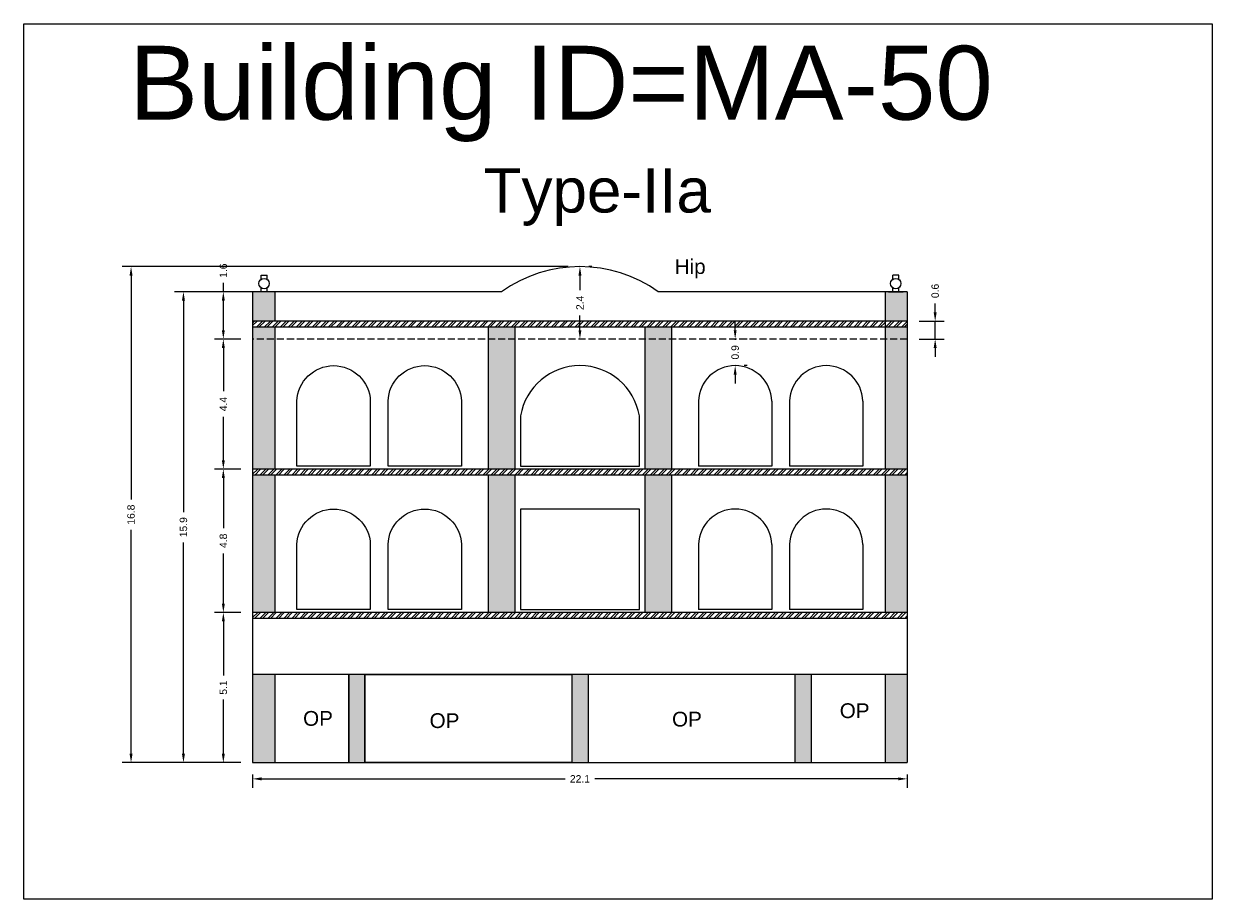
# Model space of a CAD drawing. Header units: metres. Extents: x 3416649 to 3417100, y -6712966 to -6712690.
# Tile 68 of 72: x 3417047 to 3417087, y -6712848 to -6712818. Entities that reach past the tile are written whole.
import ezdxf

# ---------------------------------------------------------------- set-up
doc = ezdxf.new("R2010")
doc.units = ezdxf.units.M
doc.linetypes.add('ACAD_ISO02W100', pattern=[15, 12, -3])
doc.layers.add('Dotted', color=7, linetype='ACAD_ISO02W100', plot=False)
doc.styles.get("Standard").update_dxf_attribs({"font": 'arial.ttf'})
doc.dimstyles.new('ISO-25', dxfattribs={"dimtxt": 0.25, "dimasz": 0.3, "dimexe": 0.3, "dimexo": 0.4, "dimgap": 0.2, "dimtad": 0, "dimdec": 1, "dimdsep": 46, "dimtxsty": 'Standard', "dimcen": 2.5, "dimadec": 0, "dimazin": 0, "dimtfac": 1, "dimtdec": 1, "dimtmove": 0, "dimatfit": 3, "dimfxl": 1, "dimarcsym": 0})
pattern_1 = [(45, (-64.83407, 2.16944), (-0.134703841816, 0.134703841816), []), (45, (-64.74427, 2.16944), (-0.134703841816, 0.134703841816), [])]

# ---------------------------------------------------------------- blocks, each defined once
blk = doc.blocks.new('*D405')
at = {"color": 0, "lineweight": -2, "transparency": 16777216}
for p, q in [((3417054.003, -6712837.937), (3417053.112, -6712837.937)), ((3417053.412, -6712838.237), (3417053.412, -6712840.074)), ((3417053.412, -6712842.717), (3417053.412, -6712840.881)), ((3417054.003, -6712843.017), (3417053.112, -6712843.017))]:
    blk.add_line(p, q, dxfattribs=at)
at = {"color": 0, "transparency": 16777216}
for points in [[(3417053.362, -6712838.237), (3417053.462, -6712838.237), (3417053.412, -6712837.937)], [(3417053.362, -6712842.717), (3417053.462, -6712842.717), (3417053.412, -6712843.017)]]:
    blk.add_solid(points, dxfattribs=at)
at = {"layer": 'Defpoints', "color": 0, "transparency": 16777216}
for p in [(3417053.412, -6712837.937), (3417054.403, -6712837.937), (3417054.403, -6712843.017)]:
    blk.add_point(p, dxfattribs=at)
at = {"color": 0, "transparency": 16777216, "insert": (3417053.412, -6712840.477), "char_height": 0.25, "attachment_point": 5, "rotation": 90}
blk.add_mtext('5.1', dxfattribs=at)
blk = doc.blocks.new('*D406')
at = {"color": 0, "lineweight": -2, "transparency": 16777216}
for p, q in [((3417054.003, -6712833.087), (3417053.112, -6712833.087)), ((3417053.412, -6712833.387), (3417053.412, -6712835.08)), ((3417053.412, -6712837.637), (3417053.412, -6712835.945)), ((3417054.003, -6712837.937), (3417053.112, -6712837.937))]:
    blk.add_line(p, q, dxfattribs=at)
at = {"color": 0, "transparency": 16777216}
for points in [[(3417053.362, -6712833.387), (3417053.462, -6712833.387), (3417053.412, -6712833.087)], [(3417053.362, -6712837.637), (3417053.462, -6712837.637), (3417053.412, -6712837.937)]]:
    blk.add_solid(points, dxfattribs=at)
at = {"layer": 'Defpoints', "color": 0, "transparency": 16777216}
for p in [(3417053.412, -6712833.087), (3417054.403, -6712833.087), (3417054.403, -6712837.937)]:
    blk.add_point(p, dxfattribs=at)
at = {"color": 0, "transparency": 16777216, "insert": (3417053.412, -6712835.512), "char_height": 0.25, "attachment_point": 5, "rotation": 90}
blk.add_mtext('4.8', dxfattribs=at)
blk = doc.blocks.new('*D407')
at = {"color": 0, "lineweight": -2, "transparency": 16777216}
for p, q in [((3417054.003, -6712828.687), (3417053.112, -6712828.687)), ((3417053.412, -6712828.987), (3417053.412, -6712830.455)), ((3417053.412, -6712832.787), (3417053.412, -6712831.32)), ((3417054.003, -6712833.087), (3417053.112, -6712833.087))]:
    blk.add_line(p, q, dxfattribs=at)
at = {"color": 0, "transparency": 16777216}
for points in [[(3417053.362, -6712828.987), (3417053.462, -6712828.987), (3417053.412, -6712828.687)], [(3417053.362, -6712832.787), (3417053.462, -6712832.787), (3417053.412, -6712833.087)]]:
    blk.add_solid(points, dxfattribs=at)
at = {"layer": 'Defpoints', "color": 0, "transparency": 16777216}
for p in [(3417053.412, -6712828.687), (3417054.403, -6712828.687), (3417054.403, -6712833.087)]:
    blk.add_point(p, dxfattribs=at)
at = {"color": 0, "transparency": 16777216, "insert": (3417053.412, -6712830.887), "char_height": 0.25, "attachment_point": 5, "rotation": 90}
blk.add_mtext('4.4', dxfattribs=at)
blk = doc.blocks.new('*D408')
at = {"color": 0, "lineweight": -2, "transparency": 16777216}
for p, q in [((3417055.27, -6712827.087), (3417051.763, -6712827.087)), ((3417052.063, -6712827.387), (3417052.063, -6712834.539)), ((3417052.063, -6712842.717), (3417052.063, -6712835.566)), ((3417054.003, -6712843.017), (3417051.763, -6712843.017))]:
    blk.add_line(p, q, dxfattribs=at)
at = {"color": 0, "transparency": 16777216}
for points in [[(3417052.013, -6712827.387), (3417052.113, -6712827.387), (3417052.063, -6712827.087)], [(3417052.013, -6712842.717), (3417052.113, -6712842.717), (3417052.063, -6712843.017)]]:
    blk.add_solid(points, dxfattribs=at)
at = {"layer": 'Defpoints', "color": 0, "transparency": 16777216}
for p in [(3417052.063, -6712827.087), (3417055.67, -6712827.087), (3417054.403, -6712843.017)]:
    blk.add_point(p, dxfattribs=at)
at = {"color": 0, "transparency": 16777216, "insert": (3417052.063, -6712835.052), "char_height": 0.25, "attachment_point": 5, "rotation": 90}
blk.add_mtext('15.9', dxfattribs=at)
blk = doc.blocks.new('*D409')
at = {"color": 0, "lineweight": -2, "transparency": 16777216}
for p, q in [((3417065.073, -6712826.237), (3417049.99, -6712826.237)), ((3417050.29, -6712826.537), (3417050.29, -6712834.114)), ((3417050.29, -6712842.717), (3417050.29, -6712835.141)), ((3417054.003, -6712843.017), (3417049.99, -6712843.017))]:
    blk.add_line(p, q, dxfattribs=at)
at = {"color": 0, "transparency": 16777216}
for points in [[(3417050.24, -6712826.537), (3417050.34, -6712826.537), (3417050.29, -6712826.237)], [(3417050.24, -6712842.717), (3417050.34, -6712842.717), (3417050.29, -6712843.017)]]:
    blk.add_solid(points, dxfattribs=at)
at = {"layer": 'Defpoints', "color": 0, "transparency": 16777216}
for p in [(3417050.29, -6712826.237), (3417065.473, -6712826.237), (3417054.403, -6712843.017)]:
    blk.add_point(p, dxfattribs=at)
at = {"color": 0, "transparency": 16777216, "insert": (3417050.29, -6712834.627), "char_height": 0.25, "attachment_point": 5, "rotation": 90}
blk.add_mtext('16.8', dxfattribs=at)
blk = doc.blocks.new('*D410')
at = {"color": 0, "lineweight": -2, "transparency": 16777216}
for p, q in [((3417053.412, -6712827.087), (3417053.412, -6712826.787)), ((3417054.003, -6712827.087), (3417053.112, -6712827.087)), ((3417053.412, -6712828.387), (3417053.412, -6712827.387)), ((3417054.003, -6712828.687), (3417053.112, -6712828.687))]:
    blk.add_line(p, q, dxfattribs=at)
at = {"color": 0, "transparency": 16777216}
for points in [[(3417053.362, -6712827.387), (3417053.462, -6712827.387), (3417053.412, -6712827.087)], [(3417053.362, -6712828.387), (3417053.462, -6712828.387), (3417053.412, -6712828.687)]]:
    blk.add_solid(points, dxfattribs=at)
at = {"layer": 'Defpoints', "color": 0, "transparency": 16777216}
for p in [(3417053.412, -6712827.087), (3417054.403, -6712827.087), (3417054.403, -6712828.687)]:
    blk.add_point(p, dxfattribs=at)
at = {"color": 0, "transparency": 16777216, "insert": (3417053.412, -6712826.372), "char_height": 0.25, "attachment_point": 5, "rotation": 90}
blk.add_mtext('1.6', dxfattribs=at)
blk = doc.blocks.new('*D411')
at = {"color": 0, "lineweight": -2, "transparency": 16777216}
for p, q in [((3417065.873, -6712826.237), (3417065.773, -6712826.237)), ((3417065.473, -6712826.537), (3417065.473, -6712827.033)), ((3417065.473, -6712828.387), (3417065.473, -6712827.892)), ((3417065.873, -6712828.687), (3417065.773, -6712828.687))]:
    blk.add_line(p, q, dxfattribs=at)
at = {"color": 0, "transparency": 16777216}
for points in [[(3417065.423, -6712826.537), (3417065.523, -6712826.537), (3417065.473, -6712826.237)], [(3417065.423, -6712828.387), (3417065.523, -6712828.387), (3417065.473, -6712828.687)]]:
    blk.add_solid(points, dxfattribs=at)
at = {"layer": 'Defpoints', "color": 0, "transparency": 16777216}
for p in [(3417065.473, -6712826.237), (3417065.473, -6712828.687), (3417065.473, -6712828.687)]:
    blk.add_point(p, dxfattribs=at)
at = {"color": 0, "transparency": 16777216, "insert": (3417065.473, -6712827.462), "char_height": 0.25, "attachment_point": 5, "rotation": 90}
blk.add_mtext('2.4', dxfattribs=at)
blk = doc.blocks.new('*D412')
at = {"color": 0, "lineweight": -2, "transparency": 16777216}
for p, q in [((3417054.403, -6712843.417), (3417054.403, -6712843.866)), ((3417054.703, -6712843.566), (3417064.97, -6712843.566)), ((3417076.243, -6712843.566), (3417065.976, -6712843.566)), ((3417076.543, -6712843.417), (3417076.543, -6712843.866))]:
    blk.add_line(p, q, dxfattribs=at)
at = {"color": 0, "transparency": 16777216}
for points in [[(3417054.703, -6712843.516), (3417054.703, -6712843.616), (3417054.403, -6712843.566)], [(3417076.243, -6712843.516), (3417076.243, -6712843.616), (3417076.543, -6712843.566)]]:
    blk.add_solid(points, dxfattribs=at)
at = {"layer": 'Defpoints', "color": 0, "transparency": 16777216}
for p in [(3417054.403, -6712843.017), (3417076.543, -6712843.017), (3417076.543, -6712843.566)]:
    blk.add_point(p, dxfattribs=at)
at = {"color": 0, "transparency": 16777216, "insert": (3417065.473, -6712843.566), "char_height": 0.25, "attachment_point": 5}
blk.add_mtext('22.1', dxfattribs=at)
blk = doc.blocks.new('*D413')
at = {"color": 0, "lineweight": -2, "transparency": 16777216}
for p, q in [((3417070.723, -6712828.387), (3417070.723, -6712828.087)), ((3417070.723, -6712828.687), (3417070.723, -6712828.71)), ((3417071.123, -6712828.687), (3417071.023, -6712828.687)), ((3417070.723, -6712829.587), (3417070.723, -6712829.565)), ((3417071.123, -6712829.587), (3417071.023, -6712829.587)), ((3417070.723, -6712829.887), (3417070.723, -6712830.187))]:
    blk.add_line(p, q, dxfattribs=at)
at = {"color": 0, "transparency": 16777216}
for points in [[(3417070.673, -6712828.387), (3417070.773, -6712828.387), (3417070.723, -6712828.687)], [(3417070.673, -6712829.887), (3417070.773, -6712829.887), (3417070.723, -6712829.587)]]:
    blk.add_solid(points, dxfattribs=at)
at = {"layer": 'Defpoints', "color": 0, "transparency": 16777216}
for p in [(3417070.723, -6712828.687), (3417070.723, -6712828.687), (3417070.723, -6712829.587)]:
    blk.add_point(p, dxfattribs=at)
at = {"color": 0, "transparency": 16777216, "insert": (3417070.723, -6712829.137), "char_height": 0.25, "attachment_point": 5, "rotation": 90}
blk.add_mtext('0.9', dxfattribs=at)
blk = doc.blocks.new('*D414')
at = {"color": 0, "lineweight": -2, "transparency": 16777216}
for p, q in [((3417077.487, -6712827.787), (3417077.487, -6712827.487)), ((3417076.943, -6712828.087), (3417077.787, -6712828.087)), ((3417077.487, -6712828.687), (3417077.487, -6712828.087)), ((3417076.943, -6712828.687), (3417077.787, -6712828.687)), ((3417077.487, -6712828.987), (3417077.487, -6712829.287))]:
    blk.add_line(p, q, dxfattribs=at)
at = {"color": 0, "transparency": 16777216}
for points in [[(3417077.437, -6712827.787), (3417077.537, -6712827.787), (3417077.487, -6712828.087)], [(3417077.437, -6712828.987), (3417077.537, -6712828.987), (3417077.487, -6712828.687)]]:
    blk.add_solid(points, dxfattribs=at)
at = {"layer": 'Defpoints', "color": 0, "transparency": 16777216}
for p in [(3417076.543, -6712828.087), (3417077.487, -6712828.087), (3417076.543, -6712828.687)]:
    blk.add_point(p, dxfattribs=at)
at = {"color": 0, "transparency": 16777216, "insert": (3417077.487, -6712827.06), "char_height": 0.25, "attachment_point": 5, "rotation": 90}
blk.add_mtext('0.6', dxfattribs=at)

msp = doc.modelspace()

# ---------------------------------------------------------------- hatches: boundary and pattern name
h = msp.add_hatch(color=256)
h.dxf.hatch_style = 1
h.paths.add_polyline_path([(3417076.543, -6712828.087), (3417076.543, -6712827.087), (3417075.793, -6712827.087), (3417075.793, -6712828.087)])
h.paths.add_polyline_path([(3417075.793, -6712833.087), (3417076.543, -6712833.087), (3417076.543, -6712828.287), (3417075.793, -6712828.287)])
h.paths.add_polyline_path([(3417076.543, -6712833.287), (3417075.793, -6712833.287), (3417075.793, -6712837.937), (3417076.543, -6712837.937)])
h.paths.add_polyline_path([(3417076.543, -6712840.037), (3417075.793, -6712840.037), (3417075.793, -6712843.017), (3417076.543, -6712843.017)])
h.paths.add_polyline_path([(3417067.673, -6712837.937), (3417068.573, -6712837.937), (3417068.573, -6712833.287), (3417067.673, -6712833.287)])
h.paths.add_polyline_path([(3417067.673, -6712833.087), (3417068.573, -6712833.087), (3417068.573, -6712828.287), (3417067.673, -6712828.287)])
h.paths.add_polyline_path([(3417062.373, -6712833.087), (3417063.273, -6712833.087), (3417063.273, -6712828.287), (3417062.373, -6712828.287)])
h.paths.add_polyline_path([(3417063.273, -6712833.287), (3417062.373, -6712833.287), (3417062.373, -6712837.937), (3417063.273, -6712837.937)])
h.paths.add_polyline_path([(3417055.153, -6712833.287), (3417054.403, -6712833.287), (3417054.403, -6712837.937), (3417055.153, -6712837.937)])
h.paths.add_polyline_path([(3417055.153, -6712828.287), (3417054.403, -6712828.287), (3417054.403, -6712833.087), (3417055.153, -6712833.087)])
h.paths.add_polyline_path([(3417055.153, -6712827.087), (3417054.403, -6712827.087), (3417054.403, -6712828.087), (3417055.153, -6712828.087)])
h.paths.add_polyline_path([(3417055.153, -6712840.037), (3417054.403, -6712840.037), (3417054.403, -6712843.017), (3417055.153, -6712843.017)])
h.paths.add_polyline_path([(3417057.653, -6712843.017), (3417058.203, -6712843.017), (3417058.203, -6712840.037), (3417057.653, -6712840.037)])
h.paths.add_polyline_path([(3417065.198, -6712843.017), (3417065.748, -6712843.017), (3417065.748, -6712840.037), (3417065.198, -6712840.037)])
h.paths.add_polyline_path([(3417072.743, -6712843.017), (3417073.293, -6712843.017), (3417073.293, -6712840.037), (3417072.743, -6712840.037)])
h = msp.add_hatch()
h.set_pattern_fill('ANSI32', color=256, scale=0.02)
h.set_pattern_definition(pattern_1)
h.paths.add_polyline_path([(3417076.543, -6712833.287), (3417076.543, -6712833.087), (3417054.403, -6712833.087), (3417054.403, -6712833.287)])
h.paths.add_polyline_path([(3417054.403, -6712837.937), (3417054.403, -6712838.137), (3417076.543, -6712838.137), (3417076.543, -6712837.937)])
h.paths.add_polyline_path([(3417054.403, -6712828.087), (3417054.403, -6712828.287), (3417075.793, -6712828.287), (3417075.793, -6712828.087)])
h = msp.add_hatch()
h.set_pattern_fill('ANSI32', color=256, scale=0.02)
h.set_pattern_definition(pattern_1)
h.paths.add_polyline_path([(3417076.543, -6712828.287), (3417076.543, -6712828.087), (3417075.793, -6712828.087), (3417075.793, -6712828.287)])

# ---------------------------------------------------------------- linework, layer by layer
for points in [[(3417046.662, -6712818.02), (3417086.858, -6712818.02), (3417086.858, -6712847.639), (3417046.662, -6712847.639)], [(3417067.483, -6712837.837), (3417067.483, -6712834.437), (3417063.463, -6712834.437), (3417063.463, -6712837.837)], [(3417057.653, -6712840.037), (3417055.153, -6712840.037), (3417055.153, -6712843.017), (3417057.653, -6712843.017)], [(3417058.203, -6712840.037), (3417065.198, -6712840.037), (3417065.198, -6712843.017), (3417058.203, -6712843.017)]]:
    msp.add_lwpolyline(points, close=True)
for points in [[(3417054.691, -6712826.665), (3417054.691, -6712826.531)], [(3417054.691, -6712826.531), (3417054.891, -6712826.531)], [(3417054.891, -6712826.665), (3417054.891, -6712826.531)], [(3417076.055, -6712826.665), (3417076.055, -6712826.531)], [(3417076.255, -6712826.531), (3417076.055, -6712826.531)], [(3417076.255, -6712826.665), (3417076.255, -6712826.531)], [(3417054.403, -6712827.087), (3417054.403, -6712843.017)], [(3417062.823, -6712827.087), (3417054.403, -6712827.087)], [(3417055.041, -6712827.087), (3417054.541, -6712827.087)], [(3417054.691, -6712827.087), (3417054.691, -6712826.954)], [(3417054.891, -6712827.087), (3417054.891, -6712826.954)], [(3417055.153, -6712827.087), (3417055.153, -6712828.087)], [(3417076.543, -6712827.087), (3417068.123, -6712827.087)], [(3417075.793, -6712827.087), (3417075.793, -6712833.087)], [(3417075.905, -6712827.087), (3417076.405, -6712827.087)], [(3417076.055, -6712827.087), (3417076.055, -6712826.954)], [(3417076.255, -6712827.087), (3417076.255, -6712826.954)], [(3417076.543, -6712827.087), (3417076.543, -6712843.017)], [(3417076.543, -6712828.087), (3417054.403, -6712828.087)], [(3417076.543, -6712828.287), (3417054.403, -6712828.287)], [(3417055.153, -6712828.287), (3417055.153, -6712833.087)], [(3417062.373, -6712828.287), (3417062.373, -6712833.087)], [(3417063.273, -6712828.287), (3417063.273, -6712833.087)], [(3417067.673, -6712828.287), (3417067.673, -6712833.087)], [(3417068.573, -6712828.287), (3417068.573, -6712833.087)], [(3417069.483, -6712830.787), (3417069.483, -6712832.987)], [(3417071.963, -6712830.787), (3417071.963, -6712832.987)], [(3417072.563, -6712830.787), (3417072.563, -6712832.987)], [(3417075.043, -6712830.787), (3417075.043, -6712832.987)], [(3417076.543, -6712833.087), (3417054.403, -6712833.087)], [(3417076.543, -6712833.287), (3417054.403, -6712833.287)], [(3417055.153, -6712833.287), (3417055.153, -6712837.937)], [(3417062.373, -6712833.287), (3417062.373, -6712837.937)], [(3417063.273, -6712833.287), (3417063.273, -6712837.937)], [(3417067.673, -6712833.287), (3417067.673, -6712837.937)], [(3417068.573, -6712833.287), (3417068.573, -6712837.937)], [(3417071.963, -6712832.987), (3417069.483, -6712832.987)], [(3417075.043, -6712832.987), (3417072.563, -6712832.987)], [(3417075.793, -6712833.287), (3417075.793, -6712837.937)], [(3417069.483, -6712835.637), (3417069.483, -6712837.837)], [(3417071.963, -6712835.637), (3417071.963, -6712837.837)], [(3417072.563, -6712835.637), (3417072.563, -6712837.837)], [(3417075.043, -6712835.637), (3417075.043, -6712837.837)], [(3417076.543, -6712837.937), (3417054.403, -6712837.937)], [(3417071.963, -6712837.837), (3417069.483, -6712837.837)], [(3417075.043, -6712837.837), (3417072.563, -6712837.837)], [(3417076.543, -6712838.137), (3417054.403, -6712838.137)], [(3417076.543, -6712840.037), (3417054.403, -6712840.037)], [(3417055.153, -6712840.037), (3417055.153, -6712843.017)], [(3417057.653, -6712840.037), (3417057.653, -6712843.017)], [(3417058.203, -6712840.037), (3417058.203, -6712843.017)], [(3417065.198, -6712840.037), (3417065.198, -6712843.017)], [(3417065.748, -6712840.037), (3417065.748, -6712843.017)], [(3417072.743, -6712840.037), (3417072.743, -6712843.017)], [(3417073.293, -6712840.037), (3417073.293, -6712843.017)], [(3417075.793, -6712840.037), (3417075.793, -6712843.017)], [(3417054.403, -6712843.017), (3417076.543, -6712843.017)]]:
    msp.add_lwpolyline(points)
for points in [[(3417055.903, -6712830.787, -0.967742), (3417058.383, -6712830.787), (3417058.383, -6712832.987), (3417055.903, -6712832.987), (3417055.903, -6712830.787)], [(3417058.983, -6712830.787, -0.967742), (3417061.463, -6712830.787), (3417061.463, -6712832.987), (3417058.983, -6712832.987), (3417058.983, -6712830.787)], [(3417063.463, -6712832.987), (3417067.483, -6712832.987), (3417067.483, -6712831.287, 0.845771), (3417063.463, -6712831.287), (3417063.463, -6712832.987)], [(3417055.903, -6712835.637, -0.967742), (3417058.383, -6712835.637), (3417058.383, -6712837.837), (3417055.903, -6712837.837), (3417055.903, -6712835.637)], [(3417058.983, -6712835.637, -0.967742), (3417061.463, -6712835.637), (3417061.463, -6712837.837), (3417058.983, -6712837.837), (3417058.983, -6712835.637)]]:
    msp.add_lwpolyline(points, format="xyb")
for centre in [(3417054.791, -6712826.809), (3417076.155, -6712826.809)]:
    msp.add_circle(centre, 0.176)
for centre, radius, start, end in [((3417065.473, -6712830.793), 4.556, 54.4322, 125.5678), ((3417070.723, -6712830.828), 1.241, 1.8784, 178.1216), ((3417073.803, -6712830.828), 1.241, 1.8784, 178.1216), ((3417070.723, -6712835.678), 1.241, 1.8784, 178.1216), ((3417073.803, -6712835.678), 1.241, 1.8784, 178.1216)]:
    msp.add_arc(centre, radius, start, end)
at = {"layer": 'Dotted', "ltscale": 0.02}
msp.add_lwpolyline([(3417076.543, -6712828.687), (3417054.403, -6712828.687)], dxfattribs=at)

# ---------------------------------------------------------------- texts
at = {"attachment_point": 1}
for s, width, heights, insert, char_height in [('Building ID=MA-50', 67.86454, [0.517], (3417050.225, -6712818.765), 2.5), ('Type-IIa ', 9.99112, [0.517], (3417062.217, -6712822.906), 1.5), ('Hip', 1.17554, [0], (3417068.676, -6712825.985), 0.5), ('OP', 1.17554, [0], (3417056.109, -6712841.271), 0.5), ('OP', 1.17554, [0], (3417060.387, -6712841.346), 0.5), ('OP', 1.17554, [0], (3417068.588, -6712841.296), 0.5), ('OP', 1.17554, [0], (3417074.259, -6712841.01), 0.5)]:
    msp.add_mtext_dynamic_manual_height_columns(s, width=width, gutter_width=12.5, heights=heights, dxfattribs=dict(at, insert=insert, char_height=char_height))

# ---------------------------------------------------------------- dimensions: what is measured, and where the dimension line sits
for base, p1, p2, picture, middle in [((3417050.29, -6712826.237), (3417054.403, -6712843.017), (3417065.473, -6712826.237), '*D409', (3417050.29, -6712834.627)), ((3417053.412, -6712827.087), (3417054.403, -6712828.687), (3417054.403, -6712827.087), '*D410', (3417053.412, -6712826.372)), ((3417065.473096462, -6712828.687457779), (3417065.47309645, -6712826.237457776), (3417065.47309645, -6712828.687457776), '*D411', (3417065.47309646, -6712827.462457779)), ((3417077.487, -6712828.087), (3417076.543, -6712828.687), (3417076.543, -6712828.087), '*D414', (3417077.487, -6712827.06)), ((3417052.063, -6712827.087), (3417054.403, -6712843.017), (3417055.67, -6712827.087), '*D408', (3417052.063, -6712835.052)), ((3417070.723, -6712828.687), (3417070.723, -6712829.587), (3417070.723, -6712828.687), '*D413', (3417070.723, -6712829.137)), ((3417053.412, -6712828.687), (3417054.403, -6712833.087), (3417054.403, -6712828.687), '*D407', (3417053.412, -6712830.887)), ((3417053.411785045, -6712833.08745778), (3417054.40309645, -6712837.937457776), (3417054.40309645, -6712833.087457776), '*D406', (3417053.411785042, -6712835.512457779)), ((3417053.412, -6712837.937), (3417054.403, -6712843.017), (3417054.403, -6712837.937), '*D405', (3417053.412, -6712840.477))]:
    dim = msp.add_linear_dim(base=base, p1=p1, p2=p2, angle=90, dimstyle='ISO-25')
    dim.commit()
    dim.dimension.update_dxf_attribs({"geometry": picture, "text_midpoint": middle})
dim = msp.add_linear_dim(base=(3417076.543, -6712843.566), p1=(3417054.403, -6712843.017), p2=(3417076.543, -6712843.017), dimstyle='ISO-25')
dim.commit()
dim.dimension.update_dxf_attribs({"geometry": '*D412', "text_midpoint": (3417065.473, -6712843.566)})

doc.saveas('drawing.dxf')
